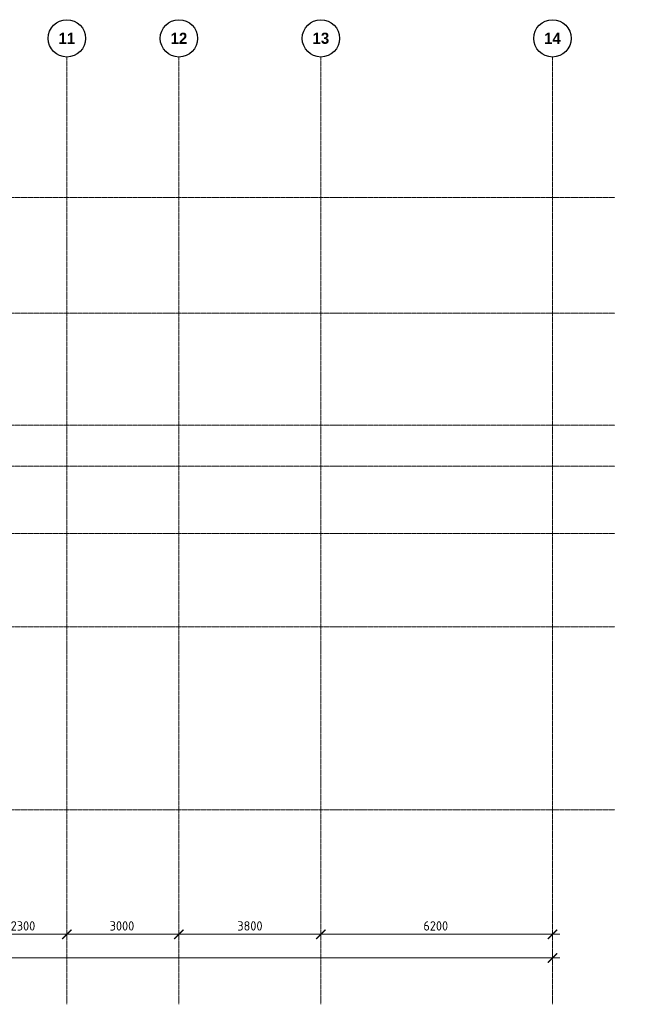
# Model space of a CAD drawing. Header units: millimetres. Extents: x -5898314 to 1055204, y -720802 to 1562611.
# Tile 142 of 256: x -155594 to -138767, y -100580 to -74209. Entities that reach past the tile are written whole.
import ezdxf

# ---------------------------------------------------------------- set-up
doc = ezdxf.new("R2010")
doc.units = ezdxf.units.MM
doc.linetypes.add('______5', pattern=[1100, 800, -100, 100, -100])
doc.linetypes.add('осевая', pattern=[50.8, 31.75, -6.35, 6.35, -6.35])
doc.layers.add('Оси', color=40, linetype='______5', lineweight=18)
doc.layers.add('Размерная линия_ общее', color=7, linetype='Continuous', lineweight=25)
doc.styles.add('Century Gothic', font='GOTHIC.TTF')
doc.styles.add('GOST-2.304_Type-B', font='GOST_Common.ttf')
doc.dimstyles.new('СПДС', dxfattribs={"dimscale": 100, "dimtxt": 2.5, "dimasz": 2, "dimexe": 1.25, "dimexo": 0, "dimtad": 1, "dimdec": 0, "dimrnd": 5, "dimtxsty": 'GOST-2.304_Type-B', "dimblk": 'ARCHTICK', "dimcen": 2.5, "dimdle": 2, "dimclrd": 1, "dimclre": 1, "dimclrt": 1, "dimadec": 0, "dimazin": 2, "dimtfac": 0.75, "dimtdec": 0, "dimtmove": 1, "dimatfit": 3, "dimfxl": 1, "dimtfillclr": 256, "dimtolj": 1, "dimarcsym": 1})

# ---------------------------------------------------------------- blocks, each defined once
blk = doc.blocks.new('_ArchTick')
at = {"color": 0, "linetype": 'ByBlock', "const_width": 0.15}
blk.add_lwpolyline([(-0.5, -0.5), (0.5, 0.5)], dxfattribs=at)
blk = doc.blocks.new('*D1441')
at = {"color": 1, "lineweight": -2, "transparency": 16777216}
for p, q in [((-85905, -346670), (-38705, -346670)), ((-85705, -346670), (-85705, -346545)), ((-38905, -346670), (-38905, -346545))]:
    blk.add_line(p, q, dxfattribs=at)
at = {"layer": 'DEFPOINTS', "color": 0, "lineweight": 0, "transparency": 16777216}
for p in [(-85705, -346670), (-38905, -346670), (-38905, -346670)]:
    blk.add_point(p, dxfattribs=at)
at = {"color": 1, "lineweight": -2, "transparency": 16777216, "xscale": 250, "yscale": 250, "zscale": 250, "rotation": 180}
blk.add_blockref('_ArchTick', (-85705, -346670), dxfattribs=at)
at = {"color": 1, "lineweight": -2, "transparency": 16777216, "xscale": 250, "yscale": 250, "zscale": 250}
blk.add_blockref('_ArchTick', (-38905, -346670), dxfattribs=at)
at = {"color": 1, "lineweight": 0, "transparency": 16777216, "insert": (-67487, -346445), "char_height": 250, "width": 104166.67, "attachment_point": 5, "style": 'GOST-2.304_Type-B'}
blk.add_mtext('\\A1;46800', dxfattribs=at)
blk = doc.blocks.new('NSY101')
at = {"color": 0, "linetype": 'ByBlock', "lineweight": -2}
blk.add_circle((0, 0), 50, dxfattribs=at)
blk = doc.blocks.new('СЛОЖНЫЙ_ОБЪЕКТ_18')
at = {"layer": 'Оси', "color": 16, "linetype": 'Continuous', "lineweight": 25, "transparency": 33554687, "xscale": 9.999999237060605, "yscale": 9.999999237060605, "zscale": 9.999999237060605}
blk.add_blockref('NSY101', (38513, -989), dxfattribs=at)
at = {"layer": 'Оси', "color": 16, "linetype": 'Continuous', "lineweight": 25, "transparency": 33554687, "insert": (38513, -989), "char_height": 300, "width": 620, "attachment_point": 5, "style": 'Century Gothic'}
blk.add_mtext('\\A1;{\\fCentury Gothic|i0|b1;\\H300.000000;\\W1.000000;\\C16;11}\\P', dxfattribs=at)
blk = doc.blocks.new('СЛОЖНЫЙ_ОБЪЕКТ_19')
at = {"layer": 'Оси', "color": 16, "linetype": 'Continuous', "lineweight": 25, "transparency": 33554687, "xscale": 9.999999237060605, "yscale": 9.999999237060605, "zscale": 9.999999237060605}
blk.add_blockref('NSY101', (41513, -989), dxfattribs=at)
at = {"layer": 'Оси', "color": 16, "linetype": 'Continuous', "lineweight": 25, "transparency": 33554687, "insert": (41513, -989), "char_height": 300, "width": 620, "attachment_point": 5, "style": 'Century Gothic'}
blk.add_mtext('\\A1;{\\fCentury Gothic|i0|b1;\\H300.000000;\\W1.000000;\\C16;12}\\P', dxfattribs=at)
blk = doc.blocks.new('СЛОЖНЫЙ_ОБЪЕКТ_20')
at = {"layer": 'Оси', "color": 16, "linetype": 'Continuous', "lineweight": 25, "transparency": 33554687, "xscale": 9.999999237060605, "yscale": 9.999999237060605, "zscale": 9.999999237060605}
blk.add_blockref('NSY101', (45313, -989), dxfattribs=at)
at = {"layer": 'Оси', "color": 16, "linetype": 'Continuous', "lineweight": 25, "transparency": 33554687, "insert": (45313, -989), "char_height": 300, "width": 620, "attachment_point": 5, "style": 'Century Gothic'}
blk.add_mtext('\\A1;{\\fCentury Gothic|i0|b1;\\H300.000000;\\W1.000000;\\C16;13}\\P', dxfattribs=at)
blk = doc.blocks.new('СЛОЖНЫЙ_ОБЪЕКТ_21')
at = {"layer": 'Оси', "color": 16, "linetype": 'Continuous', "lineweight": 25, "transparency": 33554687, "xscale": 9.999999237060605, "yscale": 9.999999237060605, "zscale": 9.999999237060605}
blk.add_blockref('NSY101', (51513, -989), dxfattribs=at)
at = {"layer": 'Оси', "color": 16, "linetype": 'Continuous', "lineweight": 25, "transparency": 33554687, "insert": (51513, -989), "char_height": 300, "width": 620, "attachment_point": 5, "style": 'Century Gothic'}
blk.add_mtext('\\A1;{\\fCentury Gothic|i0|b1;\\H300.000000;\\W1.000000;\\C16;14}\\P', dxfattribs=at)
blk = doc.blocks.new('*D1456')
at = {"color": 1, "lineweight": -2, "transparency": 16777216}
for p, q in [((-54205, -346039), (-54205, -345914)), ((-51905, -346039), (-51905, -345914)), ((-54405, -346039), (-51705, -346039))]:
    blk.add_line(p, q, dxfattribs=at)
at = {"layer": 'DEFPOINTS', "color": 0, "lineweight": 0, "transparency": 16777216}
for p in [(-54205, -346039), (-51905, -346039), (-51905, -346039)]:
    blk.add_point(p, dxfattribs=at)
at = {"color": 1, "lineweight": -2, "transparency": 16777216, "xscale": 250, "yscale": 250, "zscale": 250, "rotation": 180}
blk.add_blockref('_ArchTick', (-54205, -346039), dxfattribs=at)
at = {"color": 1, "lineweight": -2, "transparency": 16777216, "xscale": 250, "yscale": 250, "zscale": 250}
blk.add_blockref('_ArchTick', (-51905, -346039), dxfattribs=at)
at = {"color": 1, "lineweight": 0, "transparency": 16777216, "insert": (-53080, -345814), "char_height": 250, "width": 83333.33, "attachment_point": 5, "style": 'GOST-2.304_Type-B'}
blk.add_mtext('\\A1;2300', dxfattribs=at)
blk = doc.blocks.new('*D1457')
at = {"color": 1, "lineweight": -2, "transparency": 16777216}
for p, q in [((-51905, -346039), (-51905, -345914)), ((-48905, -346039), (-48905, -345914)), ((-52105, -346039), (-48705, -346039))]:
    blk.add_line(p, q, dxfattribs=at)
at = {"layer": 'DEFPOINTS', "color": 0, "lineweight": 0, "transparency": 16777216}
for p in [(-51905, -346039), (-48905, -346039), (-48905, -346039)]:
    blk.add_point(p, dxfattribs=at)
at = {"color": 1, "lineweight": -2, "transparency": 16777216, "xscale": 250, "yscale": 250, "zscale": 250, "rotation": 180}
blk.add_blockref('_ArchTick', (-51905, -346039), dxfattribs=at)
at = {"color": 1, "lineweight": -2, "transparency": 16777216, "xscale": 250, "yscale": 250, "zscale": 250}
blk.add_blockref('_ArchTick', (-48905, -346039), dxfattribs=at)
at = {"color": 1, "lineweight": 0, "transparency": 16777216, "insert": (-50430, -345814), "char_height": 250, "width": 83333.33, "attachment_point": 5, "style": 'GOST-2.304_Type-B'}
blk.add_mtext('\\A1;3000', dxfattribs=at)
blk = doc.blocks.new('*D1458')
at = {"color": 1, "lineweight": -2, "transparency": 16777216}
for p, q in [((-48904.71808, -346038.91005), (-48904.71808, -345913.91005)), ((-45104.71808, -346038.91005), (-45104.71808, -345913.91005)), ((-49104.71808, -346038.91005), (-44904.71808, -346038.91005))]:
    blk.add_line(p, q, dxfattribs=at)
at = {"layer": 'DEFPOINTS', "color": 0, "lineweight": 0, "transparency": 16777216}
for p in [(-48904.71808, -346038.91005), (-45104.71808, -346038.91005), (-45104.71808, -346038.91005)]:
    blk.add_point(p, dxfattribs=at)
at = {"color": 1, "lineweight": -2, "transparency": 16777216, "xscale": 250, "yscale": 250, "zscale": 250, "rotation": 180}
blk.add_blockref('_ArchTick', (-48904.71808, -346038.91005), dxfattribs=at)
at = {"color": 1, "lineweight": -2, "transparency": 16777216, "xscale": 250, "yscale": 250, "zscale": 250}
blk.add_blockref('_ArchTick', (-45104.71808, -346038.91005), dxfattribs=at)
at = {"color": 1, "lineweight": 0, "transparency": 16777216, "insert": (-47004.71808, -345813.91005), "char_height": 250, "width": 83333.3333333, "attachment_point": 5, "style": 'GOST-2.304_Type-B'}
blk.add_mtext('\\A1;3800', dxfattribs=at)
blk = doc.blocks.new('*D1459')
at = {"color": 1, "lineweight": -2, "transparency": 16777216}
for p, q in [((-45105, -346039), (-45105, -345914)), ((-38905, -346039), (-38905, -345914)), ((-45305, -346039), (-38705, -346039))]:
    blk.add_line(p, q, dxfattribs=at)
at = {"layer": 'DEFPOINTS', "color": 0, "lineweight": 0, "transparency": 16777216}
for p in [(-45105, -346039), (-38905, -346039), (-38905, -346039)]:
    blk.add_point(p, dxfattribs=at)
at = {"color": 1, "lineweight": -2, "transparency": 16777216, "xscale": 250, "yscale": 250, "zscale": 250, "rotation": 180}
blk.add_blockref('_ArchTick', (-45105, -346039), dxfattribs=at)
at = {"color": 1, "lineweight": -2, "transparency": 16777216, "xscale": 250, "yscale": 250, "zscale": 250}
blk.add_blockref('_ArchTick', (-38905, -346039), dxfattribs=at)
at = {"color": 1, "lineweight": 0, "transparency": 16777216, "insert": (-42030, -345814), "char_height": 250, "width": 83333.33, "attachment_point": 5, "style": 'GOST-2.304_Type-B'}
blk.add_mtext('\\A1;6200', dxfattribs=at)
blk = doc.blocks.new('*D1637')
at = {"layer": 'DEFPOINTS', "color": 0, "linetype": 'Continuous', "lineweight": 0, "transparency": 16777216}
for p in [(-161631, -82728), (-162631, -83167), (-161631, -83167)]:
    blk.add_point(p, dxfattribs=at)
at = {"layer": 'Размерная линия_ общее', "color": 1, "linetype": 'Continuous', "lineweight": -2, "transparency": 16777216}
for p, q in [((-162831, -82728), (-161431, -82728)), ((-162631, -83167), (-162631, -82603)), ((-161631, -83167), (-161631, -82603))]:
    blk.add_line(p, q, dxfattribs=at)
at = {"layer": 'Размерная линия_ общее', "color": 1, "linetype": 'Continuous', "lineweight": -2, "transparency": 16777216, "xscale": 200, "yscale": 200, "zscale": 200, "rotation": 180}
blk.add_blockref('_ArchTick', (-162631, -82728), dxfattribs=at)
at = {"layer": 'Размерная линия_ общее', "color": 1, "linetype": 'Continuous', "lineweight": -2, "transparency": 16777216, "xscale": 200, "yscale": 200, "zscale": 200}
blk.add_blockref('_ArchTick', (-161631, -82728), dxfattribs=at)
at = {"layer": 'Размерная линия_ общее', "color": 1, "linetype": 'Continuous', "lineweight": 0, "transparency": 16777216, "insert": (-162047, -82566), "char_height": 200, "width": 53571.43, "attachment_point": 5, "style": 'GOST-2.304_Type-B'}
blk.add_mtext('\\A1;1000', dxfattribs=at)
blk = doc.blocks.new('*D1638')
at = {"layer": 'DEFPOINTS', "color": 0, "linetype": 'Continuous', "lineweight": 0, "transparency": 16777216}
for p in [(-161132, -82728), (-161631, -82960), (-161132, -82960, 360)]:
    blk.add_point(p, dxfattribs=at)
at = {"layer": 'Размерная линия_ общее', "color": 1, "linetype": 'Continuous', "lineweight": -2, "transparency": 16777216}
for p, q in [((-161831, -82728), (-160932, -82728)), ((-161631, -82960), (-161631, -82603)), ((-161132, -82960), (-161132, -82603))]:
    blk.add_line(p, q, dxfattribs=at)
at = {"layer": 'Размерная линия_ общее', "color": 1, "linetype": 'Continuous', "lineweight": -2, "transparency": 16777216, "xscale": 200, "yscale": 200, "zscale": 200, "rotation": 180}
blk.add_blockref('_ArchTick', (-161631, -82728), dxfattribs=at)
at = {"layer": 'Размерная линия_ общее', "color": 1, "linetype": 'Continuous', "lineweight": -2, "transparency": 16777216, "xscale": 200, "yscale": 200, "zscale": 200}
blk.add_blockref('_ArchTick', (-161132, -82728), dxfattribs=at)
at = {"layer": 'Размерная линия_ общее', "color": 1, "linetype": 'Continuous', "lineweight": 0, "transparency": 16777216, "insert": (-161382, -82566), "char_height": 200, "width": 53571.43, "attachment_point": 5, "style": 'GOST-2.304_Type-B'}
blk.add_mtext('\\A1;500', dxfattribs=at)
blk = doc.blocks.new('*D1639')
at = {"layer": 'DEFPOINTS', "color": 0, "linetype": 'Continuous', "lineweight": 0, "transparency": 16777216}
for p in [(-167961, -81473), (-167361, -81241), (-167361, -81473)]:
    blk.add_point(p, dxfattribs=at)
at = {"layer": 'Размерная линия_ общее', "color": 1, "linetype": 'Continuous', "lineweight": -2, "transparency": 16777216}
for p, q in [((-167961, -81473), (-167961, -81116)), ((-167361, -81473), (-167361, -81116)), ((-168161, -81241), (-167161, -81241))]:
    blk.add_line(p, q, dxfattribs=at)
at = {"layer": 'Размерная линия_ общее', "color": 1, "linetype": 'Continuous', "lineweight": -2, "transparency": 16777216, "xscale": 200, "yscale": 200, "zscale": 200, "rotation": 180}
blk.add_blockref('_ArchTick', (-167961, -81241), dxfattribs=at)
at = {"layer": 'Размерная линия_ общее', "color": 1, "linetype": 'Continuous', "lineweight": -2, "transparency": 16777216, "xscale": 200, "yscale": 200, "zscale": 200}
blk.add_blockref('_ArchTick', (-167361, -81241), dxfattribs=at)
at = {"layer": 'Размерная линия_ общее', "color": 1, "linetype": 'Continuous', "lineweight": 0, "transparency": 16777216, "insert": (-167677, -81079), "char_height": 200, "width": 53571.43, "attachment_point": 5, "style": 'GOST-2.304_Type-B'}
blk.add_mtext('\\A1;600', dxfattribs=at)
blk = doc.blocks.new('*D1640')
at = {"layer": 'DEFPOINTS', "color": 0, "linetype": 'Continuous', "lineweight": 0, "transparency": 16777216}
for p in [(-167361, -81473), (-166731, -81241), (-166731, -81473)]:
    blk.add_point(p, dxfattribs=at)
at = {"layer": 'Размерная линия_ общее', "color": 1, "linetype": 'Continuous', "lineweight": -2, "transparency": 16777216}
for p, q in [((-167361, -81473), (-167361, -81116)), ((-166731, -81473), (-166731, -81116)), ((-167561, -81241), (-166531, -81241))]:
    blk.add_line(p, q, dxfattribs=at)
at = {"layer": 'Размерная линия_ общее', "color": 1, "linetype": 'Continuous', "lineweight": -2, "transparency": 16777216, "xscale": 200, "yscale": 200, "zscale": 200, "rotation": 180}
blk.add_blockref('_ArchTick', (-167361, -81241), dxfattribs=at)
at = {"layer": 'Размерная линия_ общее', "color": 1, "linetype": 'Continuous', "lineweight": -2, "transparency": 16777216, "xscale": 200, "yscale": 200, "zscale": 200}
blk.add_blockref('_ArchTick', (-166731, -81241), dxfattribs=at)
at = {"layer": 'Размерная линия_ общее', "color": 1, "linetype": 'Continuous', "lineweight": 0, "transparency": 16777216, "insert": (-167062, -81079), "char_height": 200, "width": 53571.43, "attachment_point": 5, "style": 'GOST-2.304_Type-B'}
blk.add_mtext('\\A1;630', dxfattribs=at)
blk = doc.blocks.new('*D1641')
at = {"layer": 'DEFPOINTS', "color": 0, "linetype": 'Continuous', "lineweight": 0, "transparency": 16777216}
for p in [(-162526, -80532), (-161436, -80532), (-161436, -80532)]:
    blk.add_point(p, dxfattribs=at)
at = {"layer": 'Размерная линия_ общее', "color": 1, "linetype": 'Continuous', "lineweight": -2, "transparency": 16777216}
for p, q in [((-162526, -80532), (-162526, -80407)), ((-161436, -80532), (-161436, -80407)), ((-162726, -80532), (-161236, -80532))]:
    blk.add_line(p, q, dxfattribs=at)
at = {"layer": 'Размерная линия_ общее', "color": 1, "linetype": 'Continuous', "lineweight": -2, "transparency": 16777216, "xscale": 200, "yscale": 200, "zscale": 200, "rotation": 180}
blk.add_blockref('_ArchTick', (-162526, -80532), dxfattribs=at)
at = {"layer": 'Размерная линия_ общее', "color": 1, "linetype": 'Continuous', "lineweight": -2, "transparency": 16777216, "xscale": 200, "yscale": 200, "zscale": 200}
blk.add_blockref('_ArchTick', (-161436, -80532), dxfattribs=at)
at = {"layer": 'Размерная линия_ общее', "color": 1, "linetype": 'Continuous', "lineweight": 0, "transparency": 16777216, "insert": (-162003, -80370), "char_height": 200, "width": 71428.57, "attachment_point": 5, "style": 'GOST-2.304_Type-B'}
blk.add_mtext('\\A1;1090', dxfattribs=at)
blk = doc.blocks.new('*D1645')
at = {"layer": 'DEFPOINTS', "color": 0, "linetype": 'Continuous', "lineweight": 0, "transparency": 16777216}
for p in [(-168011, -79786), (-167311, -79786), (-167311, -80718)]:
    blk.add_point(p, dxfattribs=at)
at = {"layer": 'Размерная линия_ общее', "color": 1, "linetype": 'Continuous', "lineweight": -2, "transparency": 16777216}
for p, q in [((-168011, -79786), (-168011, -80843)), ((-167311, -79786), (-167311, -80843)), ((-168211, -80718), (-167111, -80718))]:
    blk.add_line(p, q, dxfattribs=at)
at = {"layer": 'Размерная линия_ общее', "color": 1, "linetype": 'Continuous', "lineweight": -2, "transparency": 16777216, "xscale": 200, "yscale": 200, "zscale": 200, "rotation": 180}
blk.add_blockref('_ArchTick', (-168011, -80718), dxfattribs=at)
at = {"layer": 'Размерная линия_ общее', "color": 1, "linetype": 'Continuous', "lineweight": -2, "transparency": 16777216, "xscale": 200, "yscale": 200, "zscale": 200}
blk.add_blockref('_ArchTick', (-167311, -80718), dxfattribs=at)
at = {"layer": 'Размерная линия_ общее', "color": 1, "linetype": 'Continuous', "lineweight": 0, "transparency": 16777216, "insert": (-167647, -80555), "char_height": 200, "width": 53571.43, "attachment_point": 5, "style": 'GOST-2.304_Type-B'}
blk.add_mtext('\\A1;700', dxfattribs=at)
blk = doc.blocks.new('*D1646')
at = {"layer": 'DEFPOINTS', "color": 0, "linetype": 'Continuous', "lineweight": 0, "transparency": 16777216}
for p in [(-167311, -79786), (-166731, -80602), (-166731, -80718)]:
    blk.add_point(p, dxfattribs=at)
at = {"layer": 'Размерная линия_ общее', "color": 1, "linetype": 'Continuous', "lineweight": -2, "transparency": 16777216}
for p, q in [((-167311, -79786), (-167311, -80843)), ((-166731, -80602), (-166731, -80843)), ((-167511, -80718), (-166531, -80718))]:
    blk.add_line(p, q, dxfattribs=at)
at = {"layer": 'Размерная линия_ общее', "color": 1, "linetype": 'Continuous', "lineweight": -2, "transparency": 16777216, "xscale": 200, "yscale": 200, "zscale": 200, "rotation": 180}
blk.add_blockref('_ArchTick', (-167311, -80718), dxfattribs=at)
at = {"layer": 'Размерная линия_ общее', "color": 1, "linetype": 'Continuous', "lineweight": -2, "transparency": 16777216, "xscale": 200, "yscale": 200, "zscale": 200}
blk.add_blockref('_ArchTick', (-166731, -80718), dxfattribs=at)
at = {"layer": 'Размерная линия_ общее', "color": 1, "linetype": 'Continuous', "lineweight": 0, "transparency": 16777216, "insert": (-167037, -80555), "char_height": 200, "width": 53571.43, "attachment_point": 5, "style": 'GOST-2.304_Type-B'}
blk.add_mtext('\\A1;580', dxfattribs=at)
blk = doc.blocks.new('оси блок 2')
at = {"layer": 'Оси', "color": 16, "linetype": 'осевая', "lineweight": 0, "transparency": 33554687}
for p, q in [((-51904.7, -322543), (-51904.7, -347914.1)), ((-48904.7, -322543), (-48904.7, -347914.1)), ((-45104.7, -322543), (-45104.7, -347914.1)), ((-38904.7, -322543), (-38904.7, -347914.1)), ((-89822.3, -326301.3), (-37238.5, -326301.3)), ((-89822.3, -329401.3), (-37238.5, -329401.3)), ((-89822.3, -332401.3), (-37238.5, -332401.3)), ((-89822.3, -333501.3), (-37238.5, -333501.3)), ((-89822.3, -335301.3), (-37238.5, -335301.3)), ((-89822.3, -337801.3), (-37238.5, -337801.3)), ((-89822.3, -342701.3), (-37238.5, -342701.3))]:
    blk.add_line(p, q, dxfattribs=at)
at = {"layer": 'Оси', "color": 16, "linetype": 'Continuous', "lineweight": 25, "transparency": 33554687}
for name in ['СЛОЖНЫЙ_ОБЪЕКТ_18', 'СЛОЖНЫЙ_ОБЪЕКТ_19', 'СЛОЖНЫЙ_ОБЪЕКТ_20', 'СЛОЖНЫЙ_ОБЪЕКТ_21']:
    blk.add_blockref(name, (-90418.2, -321053.5), dxfattribs=at)
at = {"lineweight": 0}
for base, p1, p2, picture, middle in [((-51904.7, -346038.9), (-54204.7, -346038.9), (-51904.7, -346038.9), '*D1456', (-53079.9, -346038.9)), ((-48904.7, -346038.9), (-51904.7, -346038.9), (-48904.7, -346038.9), '*D1457', (-50429.9, -346038.9)), ((-45104.7, -346038.9), (-48904.7, -346038.9), (-45104.7, -346038.9), '*D1458', (-47004.7, -346038.9)), ((-38904.7, -346038.9), (-45104.7, -346038.9), (-38904.7, -346038.9), '*D1459', (-42029.9, -346038.9)), ((-38904.7, -346670.2), (-85704.7, -346670.2), (-38904.7, -346670.2), '*D1441', (-67487.3, -346670.2))]:
    dim = blk.add_linear_dim(base=base, p1=p1, p2=p2, dimstyle='СПДС', override={"dimgap": 1}, dxfattribs=at)
    dim.commit()
    dim.dimension.update_dxf_attribs({"geometry": picture, "text_midpoint": middle, "dimtype": 160})

msp = doc.modelspace()

# ---------------------------------------------------------------- block references
at = {"layer": 'Размерная линия_ общее', "color": 218, "linetype": 'Continuous', "lineweight": 13, "true_color": 0x500050, "transparency": 33554687}
msp.add_blockref('оси блок 2', (-102426.75, 247334.13), dxfattribs=at)

# ---------------------------------------------------------------- dimensions: what is measured, and where the dimension line sits
at = {"layer": 'Размерная линия_ общее', "color": 218, "linetype": 'Continuous', "lineweight": 0, "true_color": 0x500050, "transparency": 33554687}
for base, p1, p2, picture, middle in [((-167311.46, -80717.72), (-168011.46, -79785.88), (-167311.46, -79785.88), '*D1645', (-167647.19, -80717.72)), ((-166731.46, -80717.72), (-167311.46, -79785.88), (-166731.46, -80601.88), '*D1646', (-167036.63, -80717.72)), ((-161436.38, -80532.28), (-162526.38, -80532.28), (-161436.38, -80532.28), '*D1641', (-162002.94, -80532.28)), ((-167361.46, -81241.3), (-167961.46, -81472.59), (-167361.46, -81472.59), '*D1639', (-167676.63, -81241.3)), ((-166731.46, -81241.3), (-167361.46, -81472.59), (-166731.46, -81472.59), '*D1640', (-167061.63, -81241.3)), ((-161631.46, -82728.43), (-162631.46, -83167.19), (-161631.46, -83167.19), '*D1637', (-162046.63, -82728.43)), ((-161131.6, -82728.43), (-161631.46, -82959.72), (-161131.6, -82959.72, 360), '*D1638', (-161381.53, -82728.43))]:
    dim = msp.add_linear_dim(base=base, p1=p1, p2=p2, dimstyle='СПДС', override={"dimtxt": 2, "dimtmove": 0}, dxfattribs=at)
    dim.commit()
    dim.dimension.update_dxf_attribs({"geometry": picture, "text_midpoint": middle, "dimtype": 160})

doc.saveas('drawing.dxf')
